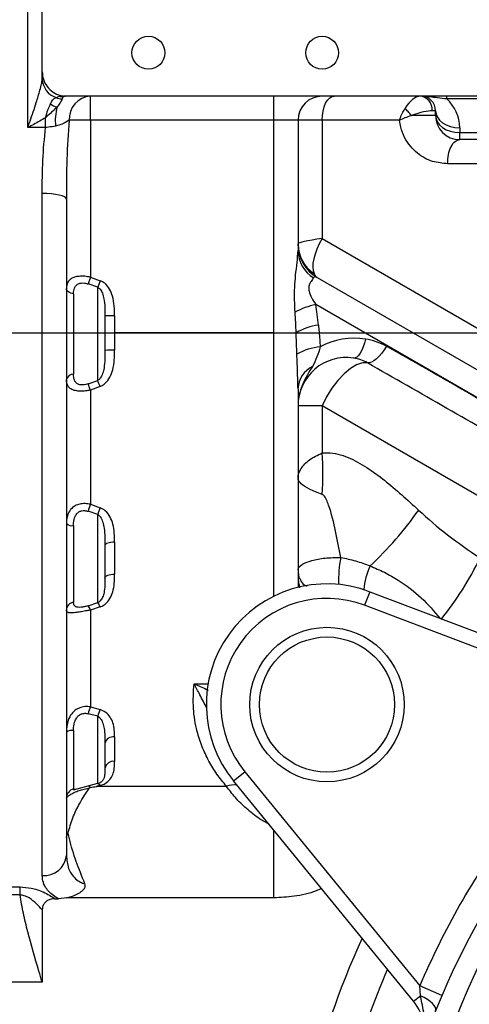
# Model space of a CAD drawing. Header units: millimetres. Extents: x -1 to 10933, y 0 to 7722.
# Tile 26 of 122: x 3414 to 3507, y 3539 to 3743. Entities that reach past the tile are written whole.
import ezdxf

# ---------------------------------------------------------------- set-up
doc = ezdxf.new("R2010")
doc.units = ezdxf.units.MM
doc.header["$LTSCALE"] = 13
doc.header["$PDSIZE"] = -1
doc.dimstyles.new('efort-st-1', dxfattribs={"dimtxt": 100, "dimasz": 100, "dimexe": 1.25, "dimexo": 0.625, "dimtad": 1, "dimdec": 0, "dimdsep": 46, "dimtxsty": 'Standard', "dimcen": 2.5, "dimclrd": 3, "dimclre": 3, "dimadec": 0, "dimazin": 0, "dimtfac": 1, "dimtmove": 0, "dimatfit": 3, "dimfxl": 1, "dimarcsym": 0})

# ---------------------------------------------------------------- blocks, each defined once
blk = doc.blocks.new('*D141')
at = {"color": 3, "lineweight": -2}
for p, q in [((3648.18, 5105.23), (671.21, 5105.23)), ((672.46, 5005.23), (672.46, 1623.93)), ((3576.39, 1523.93), (671.21, 1523.93))]:
    blk.add_line(p, q, dxfattribs=at)
at = {"color": 3}
for points in [[(689.13, 5005.23), (655.8, 5005.23), (672.46, 5105.23)], [(655.8, 1623.93), (689.13, 1623.93), (672.46, 1523.93)]]:
    blk.add_solid(points, dxfattribs=at)
at = {"layer": 'Defpoints', "color": 0}
for p in [(3648.81, 5105.23), (672.46, 1523.93), (3577.02, 1523.93)]:
    blk.add_point(p, dxfattribs=at)
at = {"color": 0, "insert": (621.84, 3343.53), "char_height": 100, "attachment_point": 5, "rotation": 90}
blk.add_mtext('3581', dxfattribs=at)
blk = doc.blocks.new('*D142')
at = {"color": 3, "lineweight": -2}
for p, q in [((3648.18, 5105.23), (470.47, 5105.23)), ((471.72, 892.9), (471.72, 5005.23)), ((2387.63, 792.9), (470.47, 792.9))]:
    blk.add_line(p, q, dxfattribs=at)
at = {"color": 3}
for points in [[(488.39, 5005.23), (455.06, 5005.23), (471.72, 5105.23)], [(455.06, 892.9), (488.39, 892.9), (471.72, 792.9)]]:
    blk.add_solid(points, dxfattribs=at)
at = {"layer": 'Defpoints', "color": 0}
for p in [(471.72, 5105.23), (3648.81, 5105.23), (2388.26, 792.9)]:
    blk.add_point(p, dxfattribs=at)
at = {"color": 0, "insert": (421.1, 2938.83), "char_height": 100, "attachment_point": 5, "rotation": 90}
blk.add_mtext('4312', dxfattribs=at)
blk = doc.blocks.new('*D147')
at = {"color": 3, "lineweight": -2}
for p, q in [((5389.67, 3777.93), (5389.67, 4090.22)), ((3303.02, 3677.93), (5390.92, 3677.93)), ((5389.67, 3477.93), (5389.67, 3677.93)), ((3649.43, 3477.93), (5390.92, 3477.93)), ((5389.67, 3377.93), (5389.67, 3277.93))]:
    blk.add_line(p, q, dxfattribs=at)
at = {"color": 3}
for points in [[(5373.01, 3777.93), (5406.34, 3777.93), (5389.67, 3677.93)], [(5406.34, 3377.93), (5373.01, 3377.93), (5389.67, 3477.93)]]:
    blk.add_solid(points, dxfattribs=at)
at = {"layer": 'Defpoints', "color": 0}
for p in [(3302.4, 3677.93), (5389.67, 3677.93), (3648.81, 3477.93)]:
    blk.add_point(p, dxfattribs=at)
at = {"color": 0, "insert": (5339.05, 3989.59), "char_height": 100, "attachment_point": 5, "rotation": 90}
blk.add_mtext('200', dxfattribs=at)
blk = doc.blocks.new('*D148')
at = {"color": 3, "lineweight": -2}
for p, q in [((4973.73, 3947.93), (4973.73, 4248.79)), ((3522.93, 3847.93), (4974.98, 3847.93)), ((4973.73, 3677.93), (4973.73, 3847.93)), ((3303.02, 3677.93), (4974.98, 3677.93)), ((4973.73, 3577.93), (4973.73, 3477.93))]:
    blk.add_line(p, q, dxfattribs=at)
at = {"color": 3}
for points in [[(4957.07, 3947.93), (4990.4, 3947.93), (4973.73, 3847.93)], [(4990.4, 3577.93), (4957.07, 3577.93), (4973.73, 3677.93)]]:
    blk.add_solid(points, dxfattribs=at)
at = {"layer": 'Defpoints', "color": 0}
for p in [(3522.31, 3847.93), (4973.73, 3847.93), (3302.4, 3677.93)]:
    blk.add_point(p, dxfattribs=at)
at = {"color": 0, "insert": (4923.11, 4152.64), "char_height": 100, "attachment_point": 5, "rotation": 90}
blk.add_mtext('170', dxfattribs=at)
blk = doc.blocks.new('*D153')
at = {"color": 3, "lineweight": -2}
for p, q in [((2033.81, 3678.56), (2033.81, 4263.65)), ((3548.81, 4262.4), (2133.81, 4262.4)), ((3648.81, 3478.56), (3648.81, 4263.65))]:
    blk.add_line(p, q, dxfattribs=at)
at = {"color": 3}
for points in [[(2133.81, 4279.07), (2133.81, 4245.73), (2033.81, 4262.4)], [(3548.81, 4245.73), (3548.81, 4279.07), (3648.81, 4262.4)]]:
    blk.add_solid(points, dxfattribs=at)
at = {"layer": 'Defpoints', "color": 0}
for p in [(2033.81, 4262.4), (2033.81, 3677.93), (3648.81, 3477.93)]:
    blk.add_point(p, dxfattribs=at)
at = {"color": 0, "insert": (2841.31, 4313.03), "char_height": 100, "attachment_point": 5}
blk.add_mtext('1615', dxfattribs=at)

msp = doc.modelspace()

# ---------------------------------------------------------------- linework, layer by layer
at = {"color": 7, "linetype": 'Continuous', "lineweight": 25}
for p, q in [((3418.81, 3731.97), (3418.81, 3827.93)), ((3418.81, 3730.5), (3418.81, 3731.97)), ((3421.7, 3726.65), (3422.36, 3726.94)), ((3423.13, 3726.8), (3422.94, 3726.4)), ((3423.23, 3726.97), (3423.63, 3726.94)), ((3423.46, 3726.92), (3423.58, 3726.93)), ((3423.63, 3726.93), (3423.58, 3726.93)), ((3423.81, 3726.93), (3423.63, 3726.93)), ((3522.31, 3726.93), (3423.81, 3726.93)), ((3428.81, 3721.93), (3428.81, 3726.93)), ((3466.81, 3721.93), (3466.81, 3726.93)), ((3502.66, 3726.35), (3502.66, 3726.93)), ((3522.31, 3726.35), (3502.66, 3726.35)), ((3500.31, 3723.93), (3499.64, 3723.93)), ((3500.31, 3722.93), (3500.31, 3723.93)), ((3419.48, 3720.44), (3419.48, 3722.46)), ((3428.81, 3721.93), (3424.39, 3721.93)), ((3428.81, 3721.93), (3428.81, 3689.45)), ((3466.81, 3721.93), (3428.81, 3721.93)), ((3471.81, 3721.93), (3466.81, 3721.93)), ((3466.81, 3677.93), (3466.81, 3721.93)), ((3471.81, 3721.93), (3471.81, 3694.96)), ((3476.81, 3721.93), (3471.81, 3721.93)), ((3476.81, 3721.93), (3476.81, 3697.45)), ((3492.86, 3721.93), (3476.81, 3721.93)), ((3419.48, 3720.44), (3415.81, 3720.44)), ((3505.31, 3720.4), (3505.31, 3719.4)), ((3505.31, 3719.4), (3522.31, 3719.4)), ((3505.31, 3717.93), (3505.31, 3719.4)), ((3522.31, 3717.93), (3505.31, 3717.93)), ((3509.31, 3712.93), (3502.81, 3712.93)), ((3418.81, 3565.53), (3418.81, 3706.77)), ((3423.81, 3705.7), (3423.81, 3569.69)), ((3476.81, 3697.45), (3517.36, 3674.03)), ((3428.81, 3689.45), (3428.3, 3688.05)), ((3428.81, 3689.45), (3430.8, 3688.72)), ((3475.81, 3689.36), (3544.19, 3649.88)), ((3430.31, 3687.37), (3428.3, 3688.05)), ((3430.8, 3688.72), (3430.31, 3687.37)), ((3430.31, 3668.05), (3430.31, 3687.37)), ((3425.29, 3686.02), (3425.29, 3669.36)), ((3523.42, 3656.1), (3475.5, 3683.77)), ((3431.81, 3681.41), (3431.81, 3674.28)), ((3433.81, 3681.41), (3431.81, 3681.41)), ((3433.81, 3681.41), (3433.81, 3677.93)), ((3431.81, 3677.93), (3433.81, 3677.93)), ((3433.81, 3677.93), (3433.81, 3674.34)), ((3466.81, 3677.93), (3433.81, 3677.93)), ((3466.81, 3677.93), (3471.42, 3677.93)), ((3428.3, 3667.34), (3430.31, 3668.05)), ((3430.8, 3666.81), (3428.81, 3666.07)), ((3428.81, 3666.07), (3428.81, 3642.42)), ((3471.81, 3666.33), (3471.81, 3625.2)), ((3476.81, 3662.81), (3471.81, 3662.81)), ((3476.81, 3662.81), (3476.81, 3653.05)), ((3517.36, 3639.39), (3476.81, 3662.81)), ((3428.81, 3642.42), (3430.8, 3641.7)), ((3430.31, 3640.3), (3428.3, 3640.97)), ((3430.31, 3622.05), (3430.31, 3640.3)), ((3425.29, 3637.99), (3425.29, 3622.16)), ((3431.81, 3633.86), (3431.81, 3627.13)), ((3433.81, 3634.58), (3433.81, 3627.95)), ((3486.66, 3624.31), (3485.6, 3621.51)), ((3486.66, 3624.31), (3541.79, 3603.45)), ((3428.3, 3621.4), (3430.31, 3622.05)), ((3430.8, 3621.17), (3428.81, 3620.51)), ((3428.81, 3620.51), (3428.81, 3600.46)), ((3539.65, 3601.05), (3485.6, 3621.51)), ((3428.81, 3600.46), (3430.8, 3599.88)), ((3430.31, 3598.53), (3428.3, 3599.04)), ((3425.29, 3595.56), (3425.29, 3583.45)), ((3433.81, 3594.24), (3433.81, 3589.16)), ((3431.81, 3592.86), (3431.81, 3587.71)), ((3458.46, 3585.11), (3460.78, 3587.01)), ((3460.78, 3587.01), (3497.04, 3542.66)), ((3495.77, 3539.48), (3458.46, 3585.11)), ((3425.29, 3583.28), (3430.31, 3584.64)), ((3428.3, 3584.07), (3428.34, 3584.09)), ((3430.8, 3584.16), (3430.14, 3584)), ((3430.14, 3584), (3456.99, 3584)), ((3403.81, 3563.16), (3414.21, 3563.16)), ((3414.21, 3561.51), (3414.21, 3563.16)), ((3414.21, 3561.51), (3403.81, 3561.51)), ((3421.47, 3560.73), (3422.17, 3560.73)), ((3423.89, 3560.91), (3422.17, 3560.73)), ((3466.81, 3560.91), (3423.89, 3560.91)), ((3418.81, 3558.39), (3418.81, 3543.41)), ((3418.81, 3543.41), (3403.81, 3543.41)), ((3497.19, 3540.64), (3497.04, 3542.66)), ((3501.64, 3540.7), (3497.04, 3542.66)), ((3495.77, 3539.48), (3497.19, 3540.64))]:
    msp.add_line(p, q, dxfattribs=at)
at = {"color": 8, "linetype": 'Continuous', "lineweight": 25}
for p, q in [((3415.81, 3720.44), (3415.81, 3812.93)), ((3466.81, 3623.38), (3466.81, 3677.93)), ((3450.26, 3605.25), (3453.18, 3605.25)), ((3430.31, 3584.64), (3430.31, 3598.53)), ((3466.81, 3560.91), (3466.81, 3574.89))]:
    msp.add_line(p, q, dxfattribs=at)
at = {"color": 7, "linetype": 'Continuous', "lineweight": 25, "flags": 128}
for points in [[(3476.81, 3721.93), (3476.86, 3722.91), (3477, 3723.85), (3477.23, 3724.71), (3477.54, 3725.47), (3477.92, 3726.09), (3478.35, 3726.55), (3478.82, 3726.84), (3479.31, 3726.93)], [(3500.31, 3723.93), (3500.41, 3723.24), (3500.69, 3722.58), (3501.15, 3721.97), (3501.77, 3721.43), (3502.53, 3720.99), (3503.4, 3720.67), (3504.33, 3720.46), (3505.31, 3720.4)], [(3500.31, 3722.93), (3500.41, 3722.24), (3500.69, 3721.58), (3501.15, 3720.97), (3501.77, 3720.43), (3502.53, 3719.99), (3503.4, 3719.67), (3504.33, 3719.46), (3505.31, 3719.4)], [(3423.81, 3705.7), (3423.71, 3705.91), (3423.43, 3706.11), (3422.97, 3706.29), (3422.35, 3706.45), (3421.59, 3706.59), (3420.72, 3706.69), (3419.78, 3706.75), (3418.81, 3706.77)], [(3425.29, 3686.02), (3424.98, 3686.08), (3424.7, 3686.16), (3424.44, 3686.27), (3424.22, 3686.41), (3424.05, 3686.56), (3423.92, 3686.72), (3423.84, 3686.89), (3423.81, 3687.07)], [(3485.81, 3676.63), (3485.6, 3675.79), (3485.34, 3675.01), (3485.05, 3674.3), (3484.72, 3673.71), (3484.37, 3673.24), (3484.02, 3672.9), (3483.66, 3672.72), (3483.32, 3672.69)], [(3490.12, 3675.15), (3489.65, 3674.39), (3489.15, 3673.69), (3488.62, 3673.07), (3488.08, 3672.55), (3487.55, 3672.14), (3487.05, 3671.85), (3486.59, 3671.71), (3486.19, 3671.7)], [(3486.19, 3671.7), (3485.15, 3671.7), (3483.96, 3671.32), (3482.67, 3670.56), (3481.35, 3669.46), (3480.05, 3668.07), (3478.82, 3666.45), (3477.73, 3664.67), (3476.81, 3662.81)], [(3433.81, 3634.58), (3433.42, 3634.56), (3433.04, 3634.52), (3432.7, 3634.46), (3432.4, 3634.37), (3432.15, 3634.26), (3431.96, 3634.14), (3431.85, 3634), (3431.81, 3633.86)], [(3431.81, 3627.13), (3431.85, 3627.29), (3431.96, 3627.44), (3432.15, 3627.58), (3432.4, 3627.71), (3432.7, 3627.81), (3433.04, 3627.89), (3433.42, 3627.93), (3433.81, 3627.95)], [(3500.33, 3537.55), (3500.37, 3537.86), (3500.28, 3538.21), (3500.04, 3538.59), (3499.68, 3539), (3499.19, 3539.42), (3498.61, 3539.85), (3497.93, 3540.26), (3497.19, 3540.64)]]:
    msp.add_lwpolyline(points, dxfattribs=at)
at = {"color": 8, "linetype": 'Continuous', "lineweight": 25, "flags": 128}
msp.add_lwpolyline([(3428.34, 3584.09), (3428.35, 3584.09), (3428.4, 3584.09), (3428.46, 3584.07), (3428.52, 3584.04), (3428.58, 3583.99), (3428.64, 3583.93), (3428.7, 3583.85), (3428.77, 3583.75)], dxfattribs=at)
at = {"color": 7, "linetype": 'Continuous', "lineweight": 25}
for centre, radius in [((3440.81, 3735.93), 3.4), ((3476.81, 3735.93), 3.4), ((3477.81, 3600.93), 16), ((3477.81, 3600.93), 14)]:
    msp.add_circle(centre, radius, dxfattribs=at)
at = {"color": 0, "linetype": 'Continuous', "lineweight": 18}
msp.add_arc((3648.81, 2197.93), 2907.3, 30, 170, dxfattribs=at)
at = {"linetype": 'Continuous', "lineweight": 18}
msp.add_arc((4757.32, 2837.93), 1627.34, 22.94049, 195.94049, dxfattribs=at)
at = {"color": 7, "linetype": 'Continuous', "lineweight": 25}
for centre, radius, start, end in [((3423.07, 3730.69), 4.27, 182.5634, 251.1879), ((3422.74, 3728.61), 2.21, 241.977, 275.3624), ((3423.08, 3728.74), 1.94, 248.178, 271.3887), ((3423.62, 3725.93), 1, 99.3293, 119.7392), ((3429.12, 3722.21), 4.74, 93.7361, 183.3027), ((3476.81, 3721.93), 5, 90, 180), ((3496.83, 3724.12), 2.82, 356.1887, 85.5981), ((3497.31, 3723.93), 3, 0, 90), ((3497.31, 3720.4), 8, 0, 48.0491), ((3423.07, 3729.22), 4.67, 236.7026, 255.1344), ((3432.66, 3721.93), 11.14, 165.5388, 186.2071), ((3505.31, 3722.93), 5, 180, 270), ((3479.35, 3696.43), 7.55, 180.3984, 235.9159), ((3479.81, 3696.29), 8, 180, 240), ((3478.64, 3695.1), 6.83, 181.156, 238.0542), ((3478.32, 3669.7), 14.35, 101.3323, 119.6575), ((3477.88, 3666.78), 12.89, 98.2249, 120.0502), ((3483.54, 3661.81), 15, 81.3159, 118.3477), ((3477.37, 3663.41), 11.63, 94.6798, 119.8896), ((3483.92, 3664.18), 12.59, 60.5256, 81.3826), ((3433.31, 3657.31), 17.04, 88.3201, 95.0512), ((3481.81, 3662.81), 10, 81.3159, 180), ((3482.06, 3664.39), 8.4, 60.5256, 81.3826), ((3477.37, 3666.03), 5.57, 117.2711, 176.9153), ((3425.26, 3667.86), 1.5, 88.7526, 165.3222), ((3393.4, 3652.72), 37.85, 20.6624, 22.7315), ((3392.11, 3652.03), 41.42, 20.9164, 22.7612), ((3419.54, 3648.76), 57.43, 355.717, 4.283), ((3445.66, 3635.74), 18.13, 158.3703, 163.2276), ((3447.28, 3635.08), 17.76, 158.1081, 162.9066), ((3435.42, 3684.62), 75.2, 313.03, 324.7269), ((3425.02, 3639.83), 1.86, 229.2713, 278.3086), ((3448.7, 3660.99), 67.7, 321.2057, 334.0139), ((3477.81, 3600.93), 25, 69.2726, 219.2726), ((3425.58, 3620.41), 1.77, 99.2097, 176.4231), ((3427.53, 3619.91), 3.51, 20.926, 37.5742), ((3477.81, 3600.93), 22, 69.2726, 219.2726), ((3425.76, 3619.38), 3.25, 20.3313, 38.5297), ((3435.79, 3597.16), 7.72, 154.725, 165.8682), ((3437.55, 3596.64), 7.49, 154.3296, 165.3626), ((3425.01, 3593.31), 2.27, 82.7363, 121.7872), ((3433.54, 3592.48), 1.78, 81.4375, 167.4656), ((3433.57, 3587.39), 1.79, 82.4641, 169.616), ((3425.79, 3581.53), 1.98, 104.4635, 179.7292), ((3429.81, 3586.49), 2, 284.3623, 301.9575), ((3648.81, 3477.93), 165, 143.8502, 156.9017), ((3648.81, 3479.39), 155, 142.9464, 178.5675), ((3648.81, 3477.93), 160, 143.8502, 178.5675), ((3419.19, 3570.15), 4.64, 265.2594, 354.3035), ((3648.81, 3477.93), 172.5, 156.7226, 171.0276), ((3488.03, 3533.15), 10, 341.0471, 39.2726)]:
    msp.add_arc(centre, radius, start, end, dxfattribs=at)
at = {"color": 8, "linetype": 'Continuous', "lineweight": 25}
for centre, radius, start, end in [((3504.43, 3626.68), 24.22, 168.7463, 182.0419), ((3471.67, 3628.33), 0.271, 319.3788, 359.8379), ((3500.04, 3623.57), 14.63, 155.4466, 175.4393), ((3430.09, 3583.85), 0.778, 23.8225, 68.4078), ((3458.57, 3579.77), 4.52, 82.6172, 110.5098), ((3648.81, 3477.93), 179.92, 155.5024, 166.4802)]:
    msp.add_arc(centre, radius, start, end, dxfattribs=at)
at = {"color": 7, "linetype": 'Continuous', "lineweight": 25}
for centre, major_axis, ratio, start_param, end_param in [((3495.31, 3721.93), (2.17, 4.91), 0.433571, 0.189465, 1.236654), ((3495.31, 3721.93), (4.99, 1.79), 0.177868, 0.459797, 1.506987), ((3481.81, 3697.45), (10, 1.07), 0.061101, 2.08783, 3.135027), ((3481.81, 3697.45), (6.11, 8), 0.413836, 1.877033, 2.924231), ((3479.81, 3681.28), (-4.64, 8.2), 0.180389, 5.986122, 6.410001), ((3479.81, 3698.6), (3.85, 9.31), 0.352394, 2.824146, 3.095065), ((3464.04, 3635.78), (4.77, 63.69), 0.189891, 5.483879, 5.579985), ((3466.81, 3634.18), (1.78, 63.7), 0.073373, 5.471712, 5.567818), ((3515.92, 3643.11), (228.23, -131.77), 0.056918, 1.570796, 1.716898), ((3514.19, 3644.11), (226.29, -130.65), 0.03827, 1.570796, 1.716898), ((3600.01, 3677.93), (121.24, 0), 0.57735, 3.694081, 3.870123)]:
    msp.add_ellipse(centre, major_axis=major_axis, ratio=ratio, start_param=start_param, end_param=end_param, dxfattribs=at)
for points, knots in [([(3418.81, 3731.97), (3418.84, 3731.59), (3418.9, 3730.64), (3419.52, 3729.22), (3420.65, 3727.95), (3421.97, 3727.2), (3422.87, 3727.03), (3423.23, 3726.97)], [0, 0, 0, 0, 0.157396, 0.390647, 0.621561, 0.850276, 1, 1, 1, 1]), ([(3415.81, 3720.44), (3415.81, 3720.44), (3415.97, 3720.89), (3416.57, 3722.59), (3417.44, 3725.15), (3418.25, 3727.77), (3418.61, 3729.17), (3418.77, 3729.96), (3418.79, 3730.27), (3418.81, 3730.5)], [0, 0, 0, 0, 0.001876, 0.137611, 0.521224, 0.764051, 0.895405, 0.922341, 1, 1, 1, 1]), ([(3420.51, 3725.32), (3420.64, 3725.59), (3420.85, 3725.99), (3421.26, 3726.45), (3421.53, 3726.57), (3421.7, 3726.65)], [0, 0, 0, 0, 0.416521, 0.621847, 1, 1, 1, 1]), ([(3422.94, 3726.4), (3422.9, 3726.27), (3422.84, 3726.1), (3422.58, 3725.65), (3422.28, 3725.23), (3421.97, 3724.83), (3421.87, 3724.71)], [0, 0, 0, 0, 0.324539, 0.40308, 0.815687, 1, 1, 1, 1]), ([(3422.36, 3726.94), (3422.42, 3726.95), (3422.56, 3726.97), (3422.83, 3726.98), (3423.09, 3726.97), (3423.23, 3726.97)], [0, 0, 0, 0, 0.247445, 0.604118, 1, 1, 1, 1]), ([(3423.46, 3726.92), (3423.39, 3726.91), (3423.23, 3726.89), (3423.16, 3726.83), (3423.13, 3726.8)], [0, 0, 0, 0, 0.444988, 1, 1, 1, 1]), ([(3502.66, 3726.35), (3502, 3726.42), (3500.8, 3726.57), (3499.33, 3726.74), (3498.41, 3726.85), (3497.9, 3726.9), (3497.61, 3726.92), (3497.44, 3726.93), (3497.35, 3726.93), (3497.31, 3726.93), (3497.31, 3726.93)], [0, 0, 0, 0, 0.343834, 0.633022, 0.795334, 0.887513, 0.948818, 0.974786, 0.997363, 1, 1, 1, 1]), ([(3419.48, 3722.46), (3419.49, 3722.47), (3419.49, 3722.49), (3419.51, 3722.56), (3419.57, 3722.77), (3419.86, 3723.73), (3420.21, 3724.59), (3420.51, 3725.32)], [0, 0, 0, 0, 0.004623, 0.023041, 0.069814, 0.21275, 1, 1, 1, 1]), ([(3421.87, 3724.71), (3421.73, 3724.57), (3420.97, 3723.81), (3420.16, 3723.06), (3419.49, 3722.47), (3419.48, 3722.46)], [0, 0, 0, 0, 0.182146, 0.995345, 1, 1, 1, 1]), ([(3492.86, 3721.93), (3492.86, 3721.94), (3492.94, 3722.18), (3493.03, 3722.46), (3493.37, 3723.31), (3493.7, 3723.89), (3494.01, 3724.43)], [0, 0, 0, 0, 0.0051984, 0.2813071, 0.3199594, 1, 1, 1, 1]), ([(3495.31, 3722.93), (3495.07, 3723.21), (3494.59, 3723.76), (3494.2, 3724.21), (3494.01, 3724.43)], [0, 0, 0, 0, 0.499999, 1, 1, 1, 1]), ([(3419.48, 3722.46), (3418.68, 3722), (3417.47, 3721.3), (3416.24, 3720.65), (3415.81, 3720.44), (3415.81, 3720.44)], [0, 0, 0, 0, 0.659169, 0.995707, 1, 1, 1, 1]), ([(3424.39, 3721.93), (3423.96, 3721.66), (3423.24, 3721.2), (3422.07, 3720.86), (3421.58, 3720.72)], [0, 0, 0, 0, 0.591656, 1, 1, 1, 1]), ([(3424.39, 3721.93), (3424.2, 3719.25), (3423.83, 3713.86), (3423.81, 3708.42), (3423.81, 3705.7)], [0, 0, 0, 0, 0.499053, 1, 1, 1, 1]), ([(3492.86, 3721.93), (3493.24, 3722.13), (3493.99, 3722.52), (3494.87, 3722.8), (3495.31, 3722.93)], [0, 0, 0, 0, 0.502652, 1, 1, 1, 1]), ([(3502.81, 3712.93), (3501.76, 3713.03), (3499.55, 3713.23), (3496.92, 3714.69), (3495.04, 3716.52), (3493.83, 3718.35), (3493.1, 3720.22), (3492.93, 3721.47), (3492.86, 3721.93)], [0, 0, 0, 0, 0.228155, 0.480996, 0.618494, 0.762475, 0.911301, 1, 1, 1, 1]), ([(3418.81, 3706.77), (3418.82, 3709.07), (3418.84, 3713.68), (3419.27, 3718.18), (3419.48, 3720.44)], [0, 0, 0, 0, 0.4986307, 1, 1, 1, 1]), ([(3421.58, 3720.72), (3421.09, 3720.64), (3420.42, 3720.53), (3419.69, 3720.46), (3419.48, 3720.44)], [0, 0, 0, 0, 0.725245, 1, 1, 1, 1]), ([(3471.22, 3682.17), (3471.17, 3683.03), (3471.09, 3684.76), (3471.11, 3687.33), (3471.3, 3689.95), (3471.66, 3692.56), (3471.76, 3694.16), (3471.81, 3694.96)], [0, 0, 0, 0, 0.193062, 0.391429, 0.57787, 0.789112, 1, 1, 1, 1]), ([(3428.81, 3689.45), (3428.41, 3689.52), (3427.61, 3689.66), (3426.47, 3689.65), (3425.5, 3689.48), (3424.65, 3689.09), (3423.94, 3688.35), (3423.86, 3687.54), (3423.81, 3687.07)], [0, 0, 0, 0, 0.141599, 0.286328, 0.421519, 0.554699, 0.747135, 1, 1, 1, 1]), ([(3475.02, 3689.31), (3474.87, 3689.09), (3474.64, 3688.75), (3474.23, 3688.12), (3474.05, 3687.59), (3474, 3687.06), (3474.13, 3686.22), (3474.64, 3685.08), (3475.19, 3684.23), (3475.5, 3683.77)], [0, 0, 0, 0, 0.2367567, 0.3536464, 0.4218357, 0.5026505, 0.5688814, 0.7631047, 1, 1, 1, 1]), ([(3425.29, 3686.02), (3425.32, 3686.42), (3425.36, 3687.1), (3425.79, 3687.78), (3426.31, 3688.12), (3426.9, 3688.26), (3427.59, 3688.25), (3428.07, 3688.12), (3428.3, 3688.05)], [0, 0, 0, 0, 0.275791, 0.468903, 0.59632, 0.723782, 0.861636, 1, 1, 1, 1]), ([(3430.31, 3687.37), (3430.47, 3687.25), (3430.93, 3686.93), (3431.34, 3686.06), (3431.81, 3684.22), (3431.81, 3682.62), (3431.81, 3681.41)], [0, 0, 0, 0, 0.0955776, 0.2560822, 0.4389157, 1, 1, 1, 1]), ([(3433.81, 3681.41), (3433.8, 3682.09), (3433.78, 3683.46), (3433.49, 3685.36), (3432.84, 3686.98), (3431.95, 3688.16), (3431.13, 3688.56), (3430.8, 3688.72)], [0, 0, 0, 0, 0.243899, 0.491387, 0.679084, 0.868313, 1, 1, 1, 1]), ([(3476.03, 3679.53), (3476.08, 3679.06), (3476.24, 3677.55), (3476.35, 3676.04), (3476.42, 3675.01)], [0, 0, 0, 0, 0.316903, 1, 1, 1, 1]), ([(3471.57, 3673.5), (3471.54, 3674.51), (3471.5, 3675.99), (3471.44, 3677.47), (3471.42, 3677.93)], [0, 0, 0, 0, 0.68511, 1, 1, 1, 1]), ([(3476.42, 3675.01), (3476.21, 3674.3), (3475.79, 3672.87), (3475.15, 3671.62), (3474.82, 3670.98)], [0, 0, 0, 0, 0.491209, 1, 1, 1, 1]), ([(3431.81, 3674.28), (3431.81, 3673.06), (3431.8, 3671.42), (3431.38, 3669.51), (3430.97, 3668.62), (3430.54, 3668.18), (3430.33, 3668.07), (3430.31, 3668.05)], [0, 0, 0, 0, 0.5443038, 0.7302898, 0.8949285, 0.9864796, 1, 1, 1, 1]), ([(3430.8, 3666.81), (3430.85, 3666.84), (3431.24, 3666.99), (3432.05, 3667.54), (3432.91, 3668.73), (3433.51, 3670.4), (3433.79, 3672.29), (3433.8, 3673.66), (3433.81, 3674.34)], [0, 0, 0, 0, 0.019937, 0.144371, 0.334827, 0.523067, 0.761067, 1, 1, 1, 1]), ([(3471.81, 3666.33), (3471.78, 3667.35), (3471.73, 3669.66), (3471.63, 3672.13), (3471.57, 3673.5)], [0, 0, 0, 0, 0.4450123, 1, 1, 1, 1]), ([(3474.82, 3670.98), (3474.73, 3670.84), (3474.28, 3670.09), (3473.46, 3668.75), (3472.4, 3666.56), (3471.88, 3664.52), (3471.81, 3663.18), (3471.81, 3662.81), (3471.81, 3662.81)], [0, 0, 0, 0, 0.055605, 0.294032, 0.533591, 0.872311, 0.997616, 1, 1, 1, 1]), ([(3428.3, 3667.34), (3428.15, 3667.29), (3427.79, 3667.18), (3427.19, 3667.1), (3426.52, 3667.15), (3425.95, 3667.42), (3425.45, 3668.03), (3425.3, 3668.72), (3425.29, 3669.25), (3425.29, 3669.36)], [0, 0, 0, 0, 0.085544, 0.209382, 0.330643, 0.489716, 0.641547, 0.927324, 1, 1, 1, 1]), ([(3428.81, 3666.07), (3428.56, 3666.02), (3427.94, 3665.9), (3426.96, 3665.82), (3425.86, 3665.87), (3424.92, 3666.14), (3424.43, 3666.52), (3423.93, 3667.13), (3423.87, 3667.72), (3423.81, 3668.24)], [0, 0, 0, 0, 0.08817, 0.218809, 0.3487, 0.51699, 0.670137, 0.705809, 1, 1, 1, 1]), ([(3471.81, 3647.73), (3471.81, 3647.74), (3471.81, 3647.79), (3471.83, 3648.49), (3472.31, 3649.83), (3473.99, 3651.68), (3475.88, 3652.6), (3476.81, 3653.05)], [0, 0, 0, 0, 0.001849, 0.029899, 0.363638, 0.688105, 1, 1, 1, 1]), ([(3476.81, 3653.05), (3477.2, 3653.07), (3478.29, 3653.14), (3480.11, 3652.85), (3482.86, 3651.92), (3486.11, 3650.1), (3491.03, 3646.47), (3494.48, 3643.32), (3496.81, 3641.2)], [0, 0, 0, 0, 0.0504278, 0.1428871, 0.2379239, 0.4250178, 0.6127462, 1, 1, 1, 1]), ([(3476.81, 3644.47), (3475.88, 3644.81), (3474, 3645.5), (3472.34, 3646.66), (3471.83, 3647.37), (3471.81, 3647.7), (3471.81, 3647.73), (3471.81, 3647.73)], [0, 0, 0, 0, 0.316468, 0.6431763, 0.9678613, 0.9982105, 1, 1, 1, 1]), ([(3480.68, 3631.4), (3480.34, 3633.2), (3479.65, 3636.8), (3478.67, 3640.88), (3477.73, 3643.31), (3477.33, 3644.18), (3476.91, 3644.42), (3476.81, 3644.47)], [0, 0, 0, 0, 0.400424, 0.800248, 0.888097, 0.973213, 1, 1, 1, 1]), ([(3428.81, 3642.42), (3428.43, 3642.48), (3427.66, 3642.6), (3426.57, 3642.47), (3425.63, 3642.13), (3424.77, 3641.51), (3423.97, 3640.35), (3423.87, 3639.15), (3423.81, 3638.42)], [0, 0, 0, 0, 0.13349, 0.270262, 0.39746, 0.523369, 0.70986, 1, 1, 1, 1]), ([(3425.29, 3637.99), (3425.29, 3638.03), (3425.3, 3638.6), (3425.4, 3639.49), (3425.86, 3640.39), (3426.38, 3640.85), (3426.96, 3641.09), (3427.62, 3641.14), (3428.08, 3641.03), (3428.3, 3640.97)], [0, 0, 0, 0, 0.023979, 0.317626, 0.504085, 0.623799, 0.742552, 0.871173, 1, 1, 1, 1]), ([(3430.31, 3640.3), (3430.48, 3640.17), (3430.68, 3640.02), (3431.06, 3639.5), (3431.4, 3638.69), (3431.8, 3636.69), (3431.81, 3635.06), (3431.81, 3633.86)], [0, 0, 0, 0, 0.093844, 0.10868, 0.279315, 0.472214, 1, 1, 1, 1]), ([(3433.81, 3634.58), (3433.8, 3635.19), (3433.79, 3636.43), (3433.53, 3638.2), (3432.95, 3639.79), (3432.06, 3641.06), (3431.18, 3641.51), (3430.8, 3641.7)], [0, 0, 0, 0, 0.230991, 0.461197, 0.655054, 0.851246, 1, 1, 1, 1]), ([(3480.68, 3631.4), (3481.71, 3631.19), (3483.79, 3630.75), (3485.75, 3630.02), (3486.73, 3629.65)], [0, 0, 0, 0, 0.497052, 1, 1, 1, 1]), ([(3430.8, 3621.17), (3430.85, 3621.19), (3431.24, 3621.32), (3432.05, 3621.81), (3432.91, 3622.87), (3433.51, 3624.37), (3433.79, 3626.08), (3433.8, 3627.33), (3433.81, 3627.95)], [0, 0, 0, 0, 0.019937, 0.144371, 0.334827, 0.523067, 0.761067, 1, 1, 1, 1]), ([(3472.11, 3627.11), (3472.1, 3627.13), (3472.08, 3627.19), (3472.03, 3627.39), (3471.97, 3627.78), (3471.95, 3628.12), (3471.94, 3628.3), (3471.94, 3628.32)], [0, 0, 0, 0, 0.165845, 0.489199, 0.749022, 0.972624, 1, 1, 1, 1]), ([(3431.81, 3627.13), (3431.81, 3626.1), (3431.8, 3624.72), (3431.38, 3623.2), (3430.97, 3622.5), (3430.54, 3622.16), (3430.33, 3622.06), (3430.31, 3622.05)], [0, 0, 0, 0, 0.544304, 0.73029, 0.894929, 0.98648, 1, 1, 1, 1]), ([(3428.3, 3621.4), (3428.15, 3621.36), (3427.79, 3621.25), (3427.19, 3621.12), (3426.52, 3621.04), (3425.95, 3621.09), (3425.45, 3621.35), (3425.3, 3621.75), (3425.29, 3622.09), (3425.29, 3622.16)], [0, 0, 0, 0, 0.085544, 0.209382, 0.330643, 0.489716, 0.641547, 0.927324, 1, 1, 1, 1]), ([(3428.81, 3620.51), (3428.56, 3620.46), (3427.94, 3620.34), (3426.96, 3620.16), (3425.86, 3619.99), (3424.92, 3619.89), (3424.43, 3619.92), (3423.93, 3620.05), (3423.87, 3620.3), (3423.81, 3620.52)], [0, 0, 0, 0, 0.08817, 0.218809, 0.3487, 0.51699, 0.670137, 0.705809, 1, 1, 1, 1]), ([(3456.99, 3584), (3456.31, 3584.83), (3454.94, 3586.48), (3453.28, 3589.23), (3451.9, 3592.18), (3450.73, 3595.79), (3449.95, 3600.12), (3450.16, 3603.53), (3450.26, 3605.25)], [0, 0, 0, 0, 0.14247, 0.284947, 0.431793, 0.578623, 0.78701, 1, 1, 1, 1]), ([(3428.81, 3600.46), (3428.43, 3600.49), (3427.66, 3600.57), (3426.57, 3600.31), (3425.63, 3599.79), (3424.77, 3598.94), (3423.97, 3597.45), (3423.87, 3596.07), (3423.81, 3595.24)], [0, 0, 0, 0, 0.13349, 0.270262, 0.39746, 0.523369, 0.70986, 1, 1, 1, 1]), ([(3433.81, 3594.24), (3433.8, 3594.72), (3433.79, 3595.68), (3433.53, 3597.08), (3432.95, 3598.34), (3432.06, 3599.36), (3431.18, 3599.72), (3430.8, 3599.88)], [0, 0, 0, 0, 0.230991, 0.461197, 0.655054, 0.851246, 1, 1, 1, 1]), ([(3425.29, 3595.56), (3425.29, 3595.6), (3425.3, 3596.18), (3425.4, 3597.12), (3425.86, 3598.13), (3426.38, 3598.7), (3426.96, 3599.03), (3427.62, 3599.17), (3428.08, 3599.09), (3428.3, 3599.04)], [0, 0, 0, 0, 0.023979, 0.317626, 0.504085, 0.623799, 0.742552, 0.871173, 1, 1, 1, 1]), ([(3430.31, 3598.53), (3430.48, 3598.41), (3430.68, 3598.27), (3431.06, 3597.81), (3431.4, 3597.07), (3431.8, 3595.28), (3431.81, 3593.89), (3431.81, 3592.86)], [0, 0, 0, 0, 0.093844, 0.10868, 0.279315, 0.472214, 1, 1, 1, 1]), ([(3430.8, 3584.16), (3430.85, 3584.18), (3431.24, 3584.27), (3432.05, 3584.63), (3432.91, 3585.4), (3433.51, 3586.5), (3433.79, 3587.76), (3433.8, 3588.7), (3433.81, 3589.16)], [0, 0, 0, 0, 0.019937, 0.144371, 0.334827, 0.523067, 0.761067, 1, 1, 1, 1]), ([(3431.81, 3587.71), (3431.81, 3587.03), (3431.82, 3586.12), (3431.36, 3585.23), (3431.07, 3584.86), (3430.75, 3584.74), (3430.71, 3584.72)], [0, 0, 0, 0, 0.591699, 0.79388, 0.972855, 1, 1, 1, 1]), ([(3423.81, 3581.54), (3423.87, 3581.65), (3423.93, 3581.78), (3424.43, 3582.16), (3424.92, 3582.48), (3425.86, 3582.93), (3426.96, 3583.3), (3427.86, 3583.53), (3428.39, 3583.62), (3428.56, 3583.65)], [0, 0, 0, 0, 0.303162, 0.339922, 0.49774, 0.671162, 0.805014, 0.939638, 1, 1, 1, 1]), ([(3424.16, 3574.29), (3424.47, 3575.37), (3425.08, 3577.57), (3426.65, 3580.74), (3427.87, 3582.6), (3428.56, 3583.65)], [0, 0, 0, 0, 0.2988603, 0.6054965, 1, 1, 1, 1]), ([(3425.85, 3583.39), (3425.75, 3583.36), (3425.55, 3583.31), (3425.5, 3583.33), (3425.48, 3583.35)], [0, 0, 0, 0, 0.479866, 1, 1, 1, 1]), ([(3428.56, 3583.65), (3428.57, 3583.66), (3428.61, 3583.7), (3428.69, 3583.73), (3428.75, 3583.75), (3428.77, 3583.75)], [0, 0, 0, 0, 0.293346, 0.714557, 1, 1, 1, 1]), ([(3428.77, 3583.75), (3429.2, 3583.83), (3429.66, 3583.91), (3430.12, 3584), (3430.14, 3584)], [0, 0, 0, 0, 0.940433, 1, 1, 1, 1]), ([(3423.81, 3573.31), (3423.81, 3573.32), (3423.81, 3573.61), (3423.91, 3573.94), (3424.14, 3574.26), (3424.16, 3574.29)], [0, 0, 0, 0, 0.007336, 0.891911, 1, 1, 1, 1]), ([(3427.63, 3563.82), (3427.02, 3565.37), (3425.79, 3568.5), (3424.66, 3571.99), (3424.25, 3573.9), (3424.16, 3574.29)], [0, 0, 0, 0, 0.436359, 0.884993, 1, 1, 1, 1]), ([(3423.81, 3569.69), (3423.89, 3568.78), (3424.02, 3567.22), (3425.03, 3565.46), (3426.02, 3564.57), (3426.85, 3564.08), (3427.33, 3563.92), (3427.63, 3563.82)], [0, 0, 0, 0, 0.383004, 0.649688, 0.824951, 0.892386, 1, 1, 1, 1]), ([(3422.17, 3560.73), (3422.02, 3560.82), (3421.42, 3561.14), (3420.54, 3561.8), (3419.61, 3562.82), (3418.94, 3564.06), (3418.85, 3565.04), (3418.81, 3565.53)], [0, 0, 0, 0, 0.0710181, 0.2666014, 0.4676534, 0.729217, 1, 1, 1, 1]), ([(3414.21, 3563.16), (3414.99, 3563.1), (3416.75, 3562.98), (3419.31, 3562.08), (3420.7, 3561.21), (3421.47, 3560.73)], [0, 0, 0, 0, 0.260169, 0.587749, 1, 1, 1, 1]), ([(3423.89, 3560.91), (3424.7, 3561.14), (3425.76, 3561.44), (3426.9, 3562.18), (3427.38, 3562.6), (3427.65, 3563), (3427.74, 3563.32), (3427.71, 3563.59), (3427.65, 3563.76), (3427.63, 3563.82)], [0, 0, 0, 0, 0.482783, 0.623217, 0.775346, 0.843484, 0.900632, 0.957814, 1, 1, 1, 1]), ([(3418.81, 3558.39), (3418.43, 3558.83), (3417.65, 3559.73), (3416.39, 3560.74), (3415.18, 3561.36), (3414.5, 3561.47), (3414.21, 3561.51)], [0, 0, 0, 0, 0.33495, 0.678802, 0.864342, 1, 1, 1, 1]), ([(3418.81, 3543.41), (3418.8, 3543.43), (3418.57, 3544.2), (3417.52, 3547.69), (3416.14, 3552.45), (3414.86, 3557.71), (3414.43, 3560.24), (3414.21, 3561.51)], [0, 0, 0, 0, 0.002584, 0.128481, 0.576255, 0.788172, 1, 1, 1, 1]), ([(3421.47, 3560.73), (3421.11, 3560.7), (3420.48, 3560.66), (3419.68, 3560.25), (3419.15, 3559.71), (3418.85, 3559.06), (3418.82, 3558.61), (3418.81, 3558.39)], [0, 0, 0, 0, 0.265998, 0.477636, 0.657461, 0.837528, 1, 1, 1, 1]), ([(3497.48, 3529.9), (3497.49, 3529.91), (3497.62, 3530.28), (3497.92, 3531.35), (3498.2, 3533.17), (3498.17, 3535.91), (3497.63, 3538.37), (3497.29, 3540.14), (3497.19, 3540.64)], [0, 0, 0, 0, 0.001831, 0.110037, 0.30455, 0.503887, 0.860657, 1, 1, 1, 1])]:
    msp.add_open_spline(points, degree=3, knots=knots, dxfattribs=at)
for points in [[(3500.31, 3722.93), (3500.23, 3722.93), (3500.08, 3722.93), (3498.93, 3722.93), (3497.28, 3722.93), (3495.96, 3722.93), (3495.31, 3722.93)], [(3502.81, 3712.93), (3502.85, 3713.59), (3502.92, 3714.9), (3503.5, 3716.55), (3504.33, 3717.71), (3504.98, 3717.86), (3505.31, 3717.93)]]:
    msp.add_open_spline(points, degree=3, dxfattribs=at)
at = {"color": 8, "linetype": 'Continuous', "lineweight": 25}
for points, knots in [([(3471.81, 3628.81), (3471.82, 3628.9), (3471.86, 3629.29), (3472.57, 3630), (3474.54, 3630.8), (3477.33, 3631.35), (3479.56, 3631.39), (3480.68, 3631.4)], [0, 0, 0, 0, 0.062992, 0.302208, 0.535808, 0.76654, 1, 1, 1, 1]), ([(3472.22, 3625.12), (3472.14, 3625.46), (3471.95, 3626.17), (3471.9, 3627.22), (3471.88, 3627.91), (3471.88, 3628.15)], [0, 0, 0, 0, 0.359005, 0.775024, 1, 1, 1, 1]), ([(3486.73, 3629.65), (3487.74, 3629.23), (3489.77, 3628.37), (3493.41, 3626.26), (3497.49, 3623.21), (3500.02, 3620.25), (3501.26, 3618.79)], [0, 0, 0, 0, 0.172253, 0.346405, 0.67657, 1, 1, 1, 1]), ([(3472.15, 3627.13), (3472.25, 3626.89), (3472.52, 3626.21), (3473.05, 3625.71), (3473.62, 3625.49), (3473.65, 3625.48)], [0, 0, 0, 0, 0.355777, 0.969665, 1, 1, 1, 1]), ([(3452.95, 3600.14), (3452.45, 3601.1), (3451.74, 3602.47), (3450.86, 3604.13), (3450.46, 3604.88), (3450.26, 3605.24), (3450.26, 3605.25)], [0, 0, 0, 0, 0.538831, 0.767513, 0.996848, 1, 1, 1, 1]), ([(3450.26, 3605.25), (3450.27, 3605.25), (3451.12, 3604.88), (3452.1, 3604.48), (3453.05, 3603.97), (3453.16, 3603.91)], [0, 0, 0, 0, 0.006195, 0.889191, 1, 1, 1, 1]), ([(3425.48, 3583.35), (3425.4, 3583.35), (3425.29, 3583.35), (3425.29, 3583.42), (3425.29, 3583.45)], [0, 0, 0, 0, 0.708012, 1, 1, 1, 1]), ([(3465.79, 3576.13), (3465.13, 3576.51), (3463.41, 3577.46), (3461.06, 3579.37), (3458.72, 3581.69), (3457.57, 3583.23), (3456.99, 3584)], [0, 0, 0, 0, 0.172659, 0.442135, 0.716678, 1, 1, 1, 1]), ([(3476.67, 3562.83), (3476.31, 3562.67), (3474.51, 3561.87), (3471.18, 3561.13), (3468.2, 3560.98), (3466.81, 3560.91)], [0, 0, 0, 0, 0.115611, 0.585465, 1, 1, 1, 1])]:
    msp.add_open_spline(points, degree=3, knots=knots, dxfattribs=at)

# ---------------------------------------------------------------- dimensions: what is measured, and where the dimension line sits
at = {"color": 0}
for base, p1, p2, picture, middle in [((471.72, 5105.23), (2388.26, 792.9), (3648.81, 5105.23), '*D142', (471.72, 2938.83)), ((672.46, 1523.93), (3648.81, 5105.23), (3577.02, 1523.93), '*D141', (672.46, 3343.53)), ((4973.73, 3847.93), (3302.4, 3677.93), (3522.31, 3847.93), '*D148', (4973.73, 4152.64)), ((5389.67, 3677.93), (3648.81, 3477.93), (3302.4, 3677.93), '*D147', (5389.67, 3989.59))]:
    dim = msp.add_linear_dim(base=base, p1=p1, p2=p2, angle=90, dimstyle='efort-st-1', dxfattribs=at)
    dim.commit()
    dim.dimension.update_dxf_attribs({"geometry": picture, "text_midpoint": middle, "dimtype": 160})
dim = msp.add_linear_dim(base=(2033.81, 4262.4), p1=(3648.81, 3477.93), p2=(2033.81, 3677.93), dimstyle='efort-st-1', dxfattribs=at)
dim.commit()
dim.dimension.update_dxf_attribs({"geometry": '*D153', "text_midpoint": (2841.31, 4262.4), "dimtype": 160})

doc.saveas('drawing.dxf')
